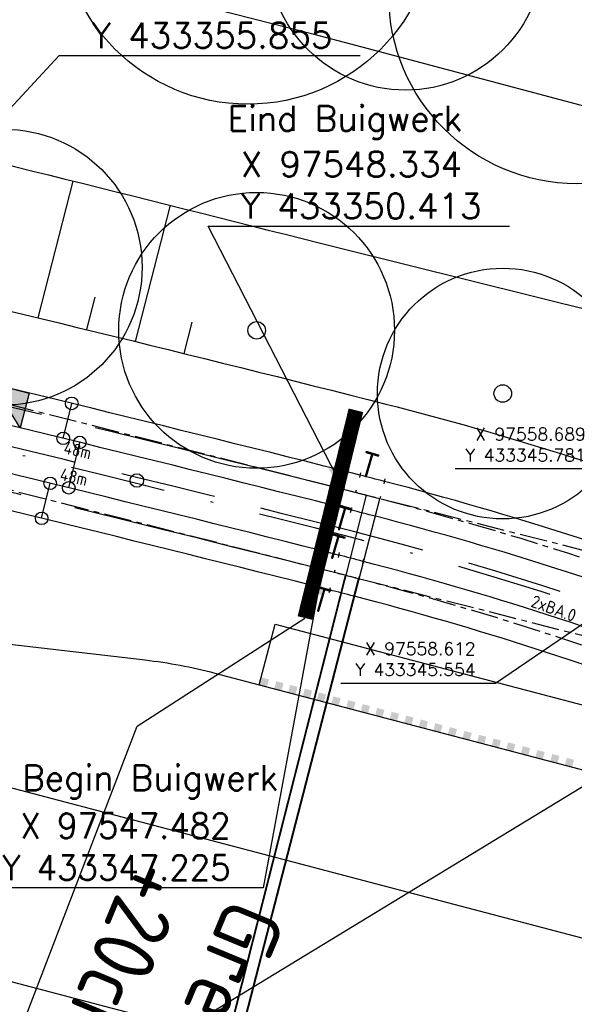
# Model space of a CAD drawing. Header units: millimetres. Extents: x 96940 to 101272, y 432237 to 434659.
# Tile 190 of 256: x 97535 to 97558, y 433330 to 433369. Entities that reach past the tile are written whole.
import ezdxf

# ---------------------------------------------------------------- set-up
doc = ezdxf.new("R2010")
doc.units = ezdxf.units.MM
for name, pattern in [('CENTER', [35.225022, 22.015639, -4.403128, 4.403128, -4.403128]), ('DASHDOT', [25.4, 12.7, -6.35, 0, -6.35]), ('DASHED', [19.05, 12.7, -6.35])]:
    doc.linetypes.add(name, pattern=pattern)
for name, color, linetype in [('Aangave verhoogde contructie', 3, 'Continuous'), ('n_markering', 7, 'Continuous'), ('Ondergrond_Nieuw_IP', 8, 'Continuous'), ('R_BL_T_B_MAST', 7, 'Continuous'), ('R_BN_T_N_Constructielijn', 7, 'Continuous'), ('R_BN_T_N_Hartspoor', 1, 'CENTER'), ('R_BN_T_N_HOOGTELIJN', 7, 'Continuous'), ('R_BN_T_N_Kokersysteem_Coordinaten', 1, 'Continuous'), ('R_BN_T_N_Kokersysteem_laagspanning', 2, 'DASHED'), ('R_BN_T_N_kokersysteem_maatvoering', 7, 'Continuous'), ('R_BN_T_N_Kokersysteem_signaal', 2, 'DASHDOT'), ('R_BN_T_N_Legplan_maatvoering', 1, 'Continuous'), ('R_BN_T_N_Retourstroomkabels', 2, 'Continuous'), ('R_BN_T_N_Spoor', 3, 'Continuous'), ('R_BN_T_N_Thermietlassen', 7, 'Continuous'), ('R_BN_T_N_Verkanting', 7, 'Continuous')]:
    doc.layers.add(name, color=color, linetype=linetype)
doc.layers.add('R_BN_T_N_Coordinaten', color=7, linetype='Continuous', lineweight=25)
doc.styles.add('ISO', font='iso.shx')
doc.styles.get("Standard").update_dxf_attribs({"font": 'romans.shx'})
doc.dimstyles.new('RET 1-500', dxfattribs={"dimtxt": 1, "dimasz": 1, "dimexe": 0.3, "dimexo": 0, "dimgap": 0.3, "dimtad": 1, "dimdec": 3, "dimzin": 1, "dimtxsty": 'Standard', "dimcen": 0, "dimclrd": 1, "dimclre": 1, "dimclrt": 7, "dimaunit": 2, "dimadec": 4, "dimazin": 0, "dimtfac": 1, "dimtdec": 3, "dimtofl": 0, "dimtmove": 0, "dimatfit": 0, "dimfxl": 1, "dimarcsym": 0})

# ---------------------------------------------------------------- blocks, each defined once
blk = doc.blocks.new('Retourstroomsymbool')
at = {"layer": 'R_BN_T_N_Retourstroomkabels', "color": 7}
blk.add_lwpolyline([(0, 0), (1.435, 0)], dxfattribs=at)
for centre in [(0, 0), (1.435, 0)]:
    blk.add_circle(centre, 0.25, dxfattribs=at)
blk = doc.blocks.new('*U124')
at = {"layer": 'R_BN_T_N_Retourstroomkabels', "color": 7}
blk.add_lwpolyline([(0, 0), (1.865, 0)], dxfattribs=at)
for centre in [(0, 0), (1.865, 0)]:
    blk.add_circle(centre, 0.25, dxfattribs=at)
blk = doc.blocks.new('Thermietlas')
at = {"layer": 'R_BN_T_N_Thermietlassen', "style": 'ISO'}
blk.add_text('T', height=1, dxfattribs=at).set_placement((-0.313, -0.611))
blk = doc.blocks.new('BOOM')
at = {"color": 0}
blk.add_circle((0, 0), 0.35, dxfattribs=at)

msp = doc.modelspace()

# ---------------------------------------------------------------- hatches: boundary and pattern name
at = {"layer": 'n_markering'}
h = msp.add_hatch(color=256, dxfattribs=at)
h.paths.add_polyline_path([(97545.36133, 433342.84254, -0.00003911), (97545.07113, 433342.91858), (97544.99506, 433342.62838, 0.00003911), (97545.28527, 433342.55234)])
h.paths.add_polyline_path([(97545.94177, 433342.6906, -0.00003911), (97545.65154, 433342.76655), (97545.57548, 433342.47635, 0.00003911), (97545.86571, 433342.4004)])
h = msp.add_hatch(color=256, dxfattribs=at)
h.paths.add_polyline_path([(97546.50049, 433342.54323, -0.00003911), (97546.21028, 433342.61927), (97546.13422, 433342.32907, 0.00003911), (97546.42443, 433342.25303)])
h.paths.add_polyline_path([(97547.08093, 433342.39129, -0.00003911), (97546.7907, 433342.46724), (97546.71464, 433342.17704, 0.00003911), (97547.00487, 433342.10109)])
h = msp.add_hatch(color=256, dxfattribs=at)
h.paths.add_polyline_path([(97547.64316, 433342.24213, -0.00003911), (97547.35341, 433342.31987), (97547.27565, 433342.03012, 0.00003911), (97547.5654, 433341.95239)])
h.paths.add_polyline_path([(97548.22271, 433342.0868, -0.00003911), (97547.93293, 433342.16444), (97547.85517, 433341.8747, 0.00003911), (97548.14495, 433341.79705)])
h = msp.add_hatch(color=256, dxfattribs=at)
h.paths.add_polyline_path([(97548.81385, 433341.93132, -0.00003911), (97548.5241, 433342.00906), (97548.44634, 433341.71931, 0.00003911), (97548.73609, 433341.64157)])
h.paths.add_polyline_path([(97549.3934, 433341.77599, -0.00003911), (97549.10362, 433341.85363), (97549.02586, 433341.56389, 0.00003911), (97549.31564, 433341.48624)])
h = msp.add_hatch(color=256, dxfattribs=at)
h.paths.add_polyline_path([(97549.96929, 433341.62534, -0.00003911), (97549.67953, 433341.70307), (97549.60178, 433341.41332, 0.00003911), (97549.89153, 433341.33559)])
h.paths.add_polyline_path([(97550.54883, 433341.47001, -0.00003911), (97550.25905, 433341.54765), (97550.1813, 433341.2579, 0.00003911), (97550.47107, 433341.18026)])
h = msp.add_hatch(color=256, dxfattribs=at)
h.paths.add_polyline_path([(97551.13105, 433341.31845, -0.00003911), (97550.8413, 433341.39619), (97550.76354, 433341.10644, 0.00003911), (97551.05329, 433341.02871)])
h.paths.add_polyline_path([(97551.71059, 433341.16312, -0.00003911), (97551.42082, 433341.24077), (97551.34306, 433340.95102, 0.00003911), (97551.63284, 433340.87337)])
h = msp.add_hatch(color=256, dxfattribs=at)
h.paths.add_polyline_path([(97552.28686, 433341.01391, -0.00003911), (97551.99711, 433341.09165), (97551.91935, 433340.8019, 0.00003911), (97552.20911, 433340.72417)])
h.paths.add_polyline_path([(97552.86641, 433340.85858, -0.00003911), (97552.57663, 433340.93623), (97552.49887, 433340.64648, 0.00003911), (97552.78865, 433340.56883)])
h = msp.add_hatch(color=256, dxfattribs=at)
h.paths.add_polyline_path([(97553.45441, 433340.70707, -0.00003911), (97553.16465, 433340.7848), (97553.0869, 433340.49505, 0.00003911), (97553.37665, 433340.41732)])
h.paths.add_polyline_path([(97554.03395, 433340.55173, -0.00003911), (97553.74418, 433340.62938), (97553.66642, 433340.33963, 0.00003911), (97553.9562, 433340.26199)])
h = msp.add_hatch(color=256, dxfattribs=at)
h.paths.add_polyline_path([(97554.61405, 433340.40518, -0.00003911), (97554.32385, 433340.48122), (97554.24779, 433340.19102, 0.00003911), (97554.53799, 433340.11498)])
h.paths.add_polyline_path([(97555.19449, 433340.25324, -0.00003911), (97554.90427, 433340.32919), (97554.82821, 433340.03899, 0.00003911), (97555.11843, 433339.96304)])
h = msp.add_hatch(color=256, dxfattribs=at)
h.paths.add_polyline_path([(97555.78171, 433340.0975, -0.00003911), (97555.49196, 433340.17523), (97555.4142, 433339.88548, 0.00003911), (97555.70396, 433339.80775)])
h.paths.add_polyline_path([(97556.36126, 433339.94216, -0.00003911), (97556.07148, 433340.01981), (97555.99372, 433339.73006, 0.00003911), (97556.2835, 433339.65242)])
h = msp.add_hatch(color=256, dxfattribs=at)
h.paths.add_polyline_path([(97556.9524, 433339.78669, -0.00003911), (97556.66265, 433339.86442), (97556.58489, 433339.57467, 0.00003911), (97556.87465, 433339.49694)])
h.paths.add_polyline_path([(97557.53195, 433339.63135, -0.00003911), (97557.24217, 433339.709), (97557.16441, 433339.41925, 0.00003911), (97557.45419, 433339.34161)])
at = {"layer": 'R_BN_T_N_Verkanting', "linetype": 'Continuous', "ltscale": 0.05}
msp.add_hatch(color=256, dxfattribs=at).paths.add_polyline_path([(97534.34473, 433354.63167), (97535.7974, 433354.25785), (97535.43978, 433352.86813)])

# ---------------------------------------------------------------- linework, layer by layer
at = {"layer": 'Aangave verhoogde contructie', "color": 1, "linetype": 'Continuous', "ltscale": 0.05}
for p, q in [((97540.10703, 433340.97328), (97546.79684, 433345.28803)), ((97529.16493, 433312.52919), (97540.10703, 433340.97328))]:
    msp.add_line(p, q, dxfattribs=at)
at = {"layer": 'Aangave verhoogde contructie', "linetype": 'DASHED', "ltscale": 50, "const_width": 0.6}
msp.add_lwpolyline([(97546.79684, 433345.28803), (97548.83268, 433353.57144)], dxfattribs=at)
at = {"layer": 'n_markering'}
msp.add_line((97544.97413, 433342.62747), (97545.60697, 433345.03946), dxfattribs=at)
for points in [[(97545.60697, 433345.03946), (97563.31819, 433340.39187)], [(97544.97414, 433342.62747), (97562.68389, 433337.97431)]]:
    msp.add_lwpolyline(points, dxfattribs=at)
at = {"layer": 'Ondergrond_Nieuw_IP'}
for p, q in [((97537.54085, 433362.71629), (97536.13733, 433357.26215)), ((97541.42168, 433361.74678), (97540.02414, 433356.31587)), ((97538.41529, 433358.08912), (97538.08114, 433356.79059)), ((97542.28909, 433357.09227), (97541.96633, 433355.83799))]:
    msp.add_line(p, q, dxfattribs=at)
at = {"layer": 'Ondergrond_Nieuw_IP', "linetype": 'Continuous'}
msp.add_lwpolyline([(97400.95295, 433392.00118), (97390.98506, 433380.48434, 0.58255439), (97392.15056, 433377.20577, 0.01908386), (97397.2421, 433376.50856, 0.00312475), (97398.19154, 433376.42128, 0.00208334), (97399.15736, 433376.34262, 0.00104167), (97400.1391, 433376.26884), (97431.69616, 433373.96341, -0.03912908), (97526.82543, 433359.47462, -0.00487505), (97550.02616, 433353.81882, -0.02695955), (97564.11956, 433349.41642, 0.1985994), (97566.41088, 433349.49762), (97569.84, 433351.06)], format="xyb", dxfattribs=at)
at = {"layer": 'Ondergrond_Nieuw_IP'}
for points in [[(97473.22, 433375.2, -0.003417), (97499.59, 433371.29, -0.010876), (97504.2, 433370.44, -0.002765), (97517.92, 433367.44), (97519.66, 433367.04), (97520.42, 433366.86), (97521.18, 433366.68, -0.004761), (97525.75, 433365.62, -0.002309), (97547.36, 433360.25), (97548.318, 433360.012), (97566.13, 433355.58), (97568.798, 433354.979, 0.42801), (97571.634, 433356.447), (97572.16929, 433358.1661), (97572.518, 433359.286, 0.441886), (97570.819, 433362.268), (97549.332, 433367.982), (97547.16, 433368.56), (97530.7704, 433372.73263, 0.01167208), (97514.37327, 433376.50194), (97509.32, 433377.54), (97504.07463, 433378.61089, 0.00873324), (97497.36, 433379.86, 0.007871), (97476, 433383.05, 0.019955)], [(97507.32274, 433346.46423, -0.0495367), (97517.20453, 433346.30377), (97540.41991, 433343.61679, -0.03544208), (97543.20283, 433343.09287), (97544.97415, 433342.62754)], [(97567.64904, 433328.34966), (97567.82711, 433329.43397, 0.38689527), (97567.46078, 433329.99858), (97525.54419, 433341.01198, 0.08482344), (97508.76542, 433342.48719)]]:
    msp.add_lwpolyline(points, format="xyb", dxfattribs=at)
msp.add_lwpolyline([(97560.832, 433323.995), (97530.869, 433331.885), (97526.547, 433332.977), (97517.912, 433335.16)], dxfattribs=at)
for centre, radius in [((97544.52, 433373.28), 7.5), ((97550.81, 433371.84), 5.5), ((97557.642, 433370.11), 7.5), ((97534.8, 433359.28), 5.5), ((97544.87, 433356.76), 5.5), ((97554.69, 433354.24), 5)]:
    msp.add_circle(centre, radius, dxfattribs=at)
at = {"layer": 'R_BL_T_B_MAST'}
msp.add_circle((97540.09229, 433350.77187), 0.27, dxfattribs=at)
at = {"layer": 'R_BN_T_N_Constructielijn'}
for p, q in [((97548.53541, 433351.20521), (97548.48615, 433351.01137)), ((97549.02007, 433351.08232), (97548.97081, 433350.88848)), ((97549.99205, 433350.83315), (97549.94198, 433350.63952)), ((97548.35868, 433350.50981), (97548.33405, 433350.41289)), ((97548.84335, 433350.38692), (97548.81872, 433350.29)), ((97549.81243, 433350.1385), (97549.78739, 433350.04168)), ((97548.1327, 433349.62058), (97548.18196, 433349.81442)), ((97548.61737, 433349.49769), (97548.66663, 433349.69153)), ((97549.58274, 433349.25021), (97549.63281, 433349.44384)), ((97547.68351, 433348.01686), (97547.63425, 433347.82303)), ((97548.16816, 433347.89392), (97548.1189, 433347.70008)), ((97549.14014, 433347.64475), (97549.09007, 433347.45112)), ((97547.50679, 433347.32147), (97547.48216, 433347.22455)), ((97547.99144, 433347.19853), (97547.96681, 433347.10161)), ((97548.96052, 433346.9501), (97548.93548, 433346.85329)), ((97547.2808, 433346.43223), (97547.33007, 433346.62607)), ((97547.76545, 433346.30929), (97547.81471, 433346.50313)), ((97548.73083, 433346.06182), (97548.7809, 433346.25545))]:
    msp.add_line(p, q, dxfattribs=at)
at = {"layer": 'R_BN_T_N_Hartspoor', "ltscale": 0.05}
for p, q in [((97564.98526, 433346.18158), (97485.91953, 433366.27466)), ((97563.76133, 433343.08772), (97485.38881, 433363.00463))]:
    msp.add_line(p, q, dxfattribs=at)
for points in [[(97549.78739, 433350.04168, 0.00104167), (97548.81872, 433350.29)], [(97549.78739, 433350.04168, 0.00104167), (97548.81872, 433350.29)], [(97548.93548, 433346.85329, 0.00104167), (97547.96681, 433347.10161)], [(97548.93548, 433346.85329, 0.00104167), (97547.96681, 433347.10161)]]:
    msp.add_lwpolyline(points, format="xyb", dxfattribs=at)
at = {"layer": 'R_BN_T_N_Hartspoor', "ltscale": 0.5}
for radius in [1220.92213, 1217.62213]:
    msp.add_arc((97248.3947, 432166.90657), radius, 75.74119106, 76.85851993, dxfattribs=at)
at = {"layer": 'R_BN_T_N_Hartspoor', "ltscale": 0.05}
for centre, radius, start in [((97516.41728, 433220.98617), 133.3, 62.0912716), ((97516.39148, 433220.9927), 130, 62.0875053)]:
    msp.add_arc(centre, radius, start, 75.5024585, dxfattribs=at)
at = {"layer": 'R_BN_T_N_HOOGTELIJN'}
for p, q in [((97489.70616, 433117.68367), (97549.78739, 433350.04168)), ((97516.41728, 433220.98617), (97549.2496, 433350.1805)), ((97488.85425, 433114.49527), (97548.93548, 433346.85329)), ((97516.39148, 433220.9927), (97548.41102, 433346.98872))]:
    msp.add_line(p, q, dxfattribs=at)
at = {"layer": 'R_BN_T_N_Kokersysteem_laagspanning', "ltscale": 0.3}
for centre, radius, start, end in [((97248.3947, 432166.90657), 1219.39213, 75.74119106, 76.85851993), ((97516.27853, 433221.02238), 131.76999, 62.0684874, 75.7411911)]:
    msp.add_arc(centre, radius, start, end, dxfattribs=at)
at = {"layer": 'R_BN_T_N_Kokersysteem_signaal', "color": 2, "linetype": 'DASHDOT', "ltscale": 0.3}
for centre, radius, start, end in [((97248.3947, 432166.90657), 1219.15213, 75.74119106, 76.85851993), ((97516.27853, 433221.02238), 131.52999, 62.0684874, 75.7411911)]:
    msp.add_arc(centre, radius, start, end, dxfattribs=at)
at = {"layer": 'R_BN_T_N_Spoor'}
for points in [[(97549.96701, 433350.73634, 0.00104167), (97548.99544, 433350.9854)], [(97549.60778, 433349.34703, 0.00104167), (97548.642, 433349.59461)], [(97549.1151, 433347.54794, 0.00104167), (97548.14353, 433347.797)], [(97548.75587, 433346.15863, 0.00104167), (97547.79008, 433346.40621)]]:
    msp.add_lwpolyline(points, format="xyb", dxfattribs=at)
for centre, radius, start, end in [((97248.3947, 432166.90657), 1221.63963, 75.75531725, 76.85851993), ((97248.3947, 432166.90657), 1220.20463, 75.75522009, 76.85851993), ((97248.3947, 432166.90657), 1218.33963, 75.75725339, 76.85851993), ((97248.3947, 432166.90657), 1216.90463, 75.75727233, 76.85851993), ((97516.41728, 433220.98617), 134.0175, 62.0912716, 75.5024585), ((97516.41728, 433220.98617), 132.5825, 62.0912716, 75.5024585), ((97516.39148, 433220.9927), 130.7175, 62.0875053, 75.5024585), ((97516.39148, 433220.9927), 129.2825, 62.0875053, 75.5024585)]:
    msp.add_arc(centre, radius, start, end, dxfattribs=at)
at = {"layer": 'R_BN_T_N_Verkanting', "linetype": 'Continuous', "ltscale": 0.05}
msp.add_lwpolyline([(97534.34473, 433354.63167), (97535.7974, 433354.25785), (97535.43978, 433352.86813)], close=True, dxfattribs=at)

# ---------------------------------------------------------------- block references
at = {"layer": 'Ondergrond_Nieuw_IP'}
for p in [(97544.87, 433356.76), (97554.69, 433354.24)]:
    msp.add_blockref('BOOM', p, dxfattribs=at)
at = {"layer": 'R_BN_T_N_Retourstroomkabels', "color": 0, "linetype": 'ByBlock', "lineweight": -2}
for name, p, rotation in [('Retourstroomsymbool', (97537.15483, 433352.45156), 76.31115800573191), ('*U124', (97537.37537, 433350.47813), 76.27911838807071), ('Retourstroomsymbool', (97536.2926, 433349.26509), 76.31509708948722)]:
    msp.add_blockref(name, p, dxfattribs=dict(at, rotation=rotation))
at = {"layer": 'R_BN_T_N_Thermietlassen', "color": 0, "linetype": 'ByBlock', "rotation": 343.8}
for p in [(97549.35364, 433351.51644), (97548.27407, 433349.37689), (97548.0044, 433348.24105), (97547.44418, 433346.12692)]:
    msp.add_blockref('Thermietlas', p, dxfattribs=at)

# ---------------------------------------------------------------- texts
at = {"layer": 'Aangave verhoogde contructie', "color": 7, "linetype": 'Continuous', "ltscale": 0.05, "insert": (97546.05607, 433333.26453), "char_height": 2.5, "width": 35.2555241, "attachment_point": 1, "rotation": 247.478513, "style": 'ISO'}
msp.add_mtext('\\pt20;Grens Baanopbouw +20cm b.s.', dxfattribs=at)
at = {"layer": 'R_BN_T_N_Coordinaten', "color": 7}
for s, p in [('Eind Buigwerk', (97543.71454, 433364.71195)), ('Begin Buigwerk', (97535.51635, 433338.41359))]:
    msp.add_text(s, height=1, dxfattribs=at).set_placement(p)
at = {"layer": 'R_BN_T_N_Coordinaten', "color": 7, "insert": (97538.2871, 433368.01991), "char_height": 1, "attachment_point": 7}
msp.add_mtext('X 97525.980\\PY 433355.855', dxfattribs=at)
at = {"layer": 'R_BN_T_N_Kokersysteem_Coordinaten', "color": 7, "char_height": 0.5, "attachment_point": 9}
for s, insert in [('X 97558.689\\PY 433345.781', (97558.00168, 433351.53282)), ('X 97558.612\\PY 433345.554', (97553.60609, 433342.97845))]:
    msp.add_mtext(s, dxfattribs=dict(at, insert=insert))
at = {"layer": 'R_BN_T_N_kokersysteem_maatvoering', "char_height": 0.5, "attachment_point": 1}
for s, insert, width, rotation in [('{\\Fisocp|c0;48m}', (97537.25283, 433352.34352), 4.2841301, 347.09571), ('{\\Fisocp|c0;48m}', (97537.1011, 433351.28051), 4.2841301, 347.09571), ('{\\Fisocp|c0;2xBA.0}', (97555.94507, 433346.21771), 0.6247051, 340.138479)]:
    msp.add_mtext(s, dxfattribs=dict(at, insert=insert, width=width, rotation=rotation))
at = {"layer": 'R_BN_T_N_Legplan_maatvoering', "color": 7, "char_height": 1}
for s, insert, attachment_point in [('X 97548.334\\PY 433350.413', (97544.24127, 433361.21628), 7), ('X 97547.482\\PY 433347.225', (97543.83547, 433334.83283), 9)]:
    msp.add_mtext(s, dxfattribs=dict(at, insert=insert, attachment_point=attachment_point))

# ---------------------------------------------------------------- leaders
at = {"layer": 'R_BN_T_N_Coordinaten', "annotation_type": 0, "has_hookline": 1}
for points, hookline_direction, text_width in [([(97525.97967, 433355.8546), (97536.9871, 433367.71991), (97537.9871, 433367.71991)], 0, 10.71429), ([(97563.67754, 433342.08782), (97538.02619, 433326.49187), (97537.02619, 433326.49187)], 1, 10.42857)]:
    msp.add_leader(points, dimstyle='RET 1-500', override={"dimexe": 0, "dimzin": 0, "dimtofl": 1, "dimatfit": 2}, dxfattribs=dict(at, hookline_direction=hookline_direction, text_width=text_width))
at = {"layer": 'R_BN_T_N_Kokersysteem_Coordinaten', "color": 7, "annotation_type": 0, "has_hookline": 1, "hookline_direction": 1}
for points, text_width in [([(97558.68881, 433345.78095), (97558.80168, 433351.23282), (97558.30168, 433351.23282)], 5.21429), ([(97558.61151, 433345.55374), (97554.40609, 433342.67845), (97553.90609, 433342.67845)], 5.38095)]:
    msp.add_leader(points, dimstyle='RET 1-500', override={"dimasz": 0.5, "dimexe": 0, "dimzin": 0, "dimtofl": 1, "dimatfit": 2}, dxfattribs=dict(at, text_width=text_width))
at = {"layer": 'R_BN_T_N_Legplan_maatvoering', "color": 4, "annotation_type": 0, "has_hookline": 1, "text_width": 10.71429}
for points, hookline_direction in [([(97548.33405, 433350.41289), (97542.94127, 433360.91628), (97543.94127, 433360.91628)], 0), ([(97547.48216, 433347.22455), (97545.13547, 433334.53283), (97544.13547, 433334.53283)], 1)]:
    msp.add_leader(points, dimstyle='RET 1-500', override={"dimexe": 0, "dimzin": 0, "dimtofl": 1, "dimatfit": 2}, dxfattribs=dict(at, hookline_direction=hookline_direction))

doc.saveas('drawing.dxf')
